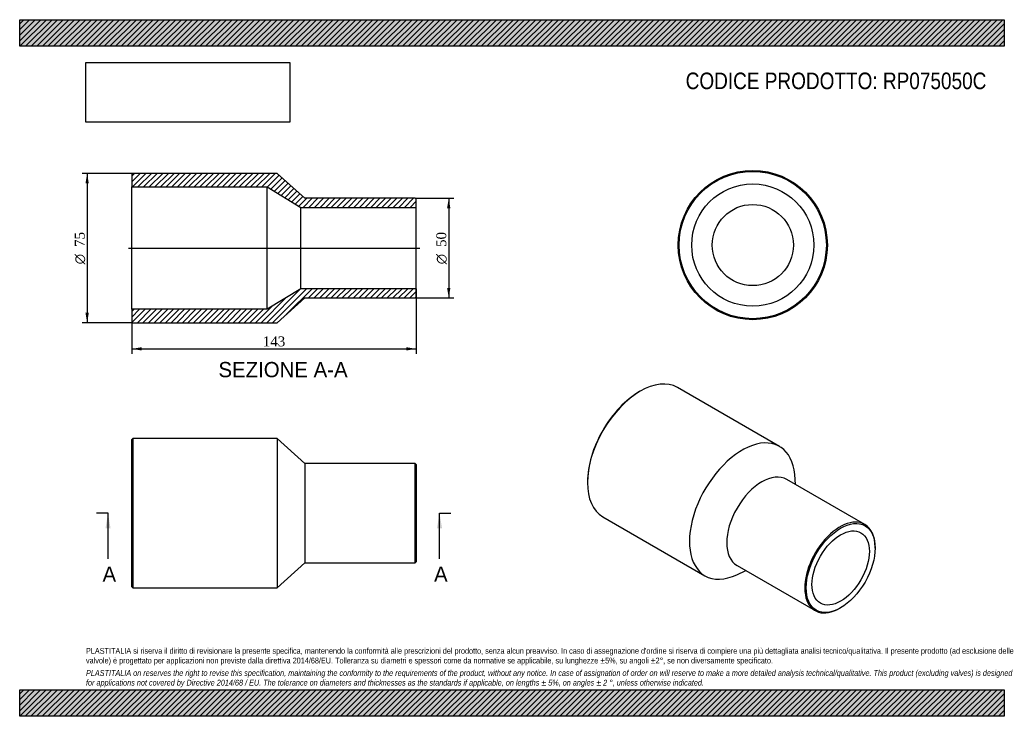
# Model space of a CAD drawing. Header units: millimetres. Extents: x 0 to 495, y 0 to 350.
import ezdxf
from ezdxf.enums import TextEntityAlignment as Align
from ezdxf.lldxf.tags import DXFTag

# ---------------------------------------------------------------- set-up
doc = ezdxf.new("R2010")
doc.units = ezdxf.units.MM
doc.header["$LTSCALE"] = 1.666667
for name, color, linetype in [('Default', 7, 'Continuous'), ('DV4_Default', 7, 'Continuous'), ('RP075050C', 7, 'Continuous')]:
    doc.layers.add(name, color=color, linetype=linetype)
doc.styles.add('SEACAD_Solid_Edge_ANSI', font='seans.ttf')
doc.styles.add('SEACAD_Solid_Edge_ANSI1_Symbols', font='semeca1.ttf')
doc.styles.add('SEACAD_Times_New_Roman', font='times.ttf')
tags = doc.linetypes.add('CENTER2', pattern=[28.575, 19.05, -3.175, 3.175, -3.175]).pattern_tags.tags
tags[10:11] = [DXFTag(74, 4), DXFTag(75, 0), DXFTag(340, '0'), DXFTag(46, 0.0), DXFTag(50, 0.0), DXFTag(44, 0.0), DXFTag(45, 0.0)]
tags[8:9] = [DXFTag(74, 4), DXFTag(75, 0), DXFTag(340, '0'), DXFTag(46, 0.0), DXFTag(50, 0.0), DXFTag(44, 0.0), DXFTag(45, 0.0)]
tags[6:7] = [DXFTag(74, 4), DXFTag(75, 0), DXFTag(340, '0'), DXFTag(46, 0.0), DXFTag(50, 0.0), DXFTag(44, 0.0), DXFTag(45, 0.0)]
tags[4:5] = [DXFTag(74, 4), DXFTag(75, 0), DXFTag(340, '0'), DXFTag(46, 0.0), DXFTag(50, 0.0), DXFTag(44, 0.0), DXFTag(45, 0.0)]
doc.dimstyles.new('ANSImm', dxfattribs={"dimtxt": 5, "dimasz": 5, "dimexe": 2.5, "dimexo": 0, "dimgap": 1.25, "dimtad": 1, "dimdsep": 46, "dimtxsty": 'SEACAD_Times_New_Roman', "dimblk1": '_SE_FILLED', "dimblk2": '_SE_FILLED', "dimsah": 1, "dimcen": 2.5, "dimazin": 0, "dimtfac": 0.85, "dimtdec": 3, "dimtofl": 0, "dimtmove": 0, "dimatfit": 3, "dimfxl": 1, "dimarcsym": 0})
picture_1 = doc.add_image_def('image1.jpg', size_in_pixel=(4302, 1260))

# ---------------------------------------------------------------- blocks, each defined once
blk = doc.blocks.new('SE')
at = {"layer": 'RP075050C', "color": 7, "linetype": 'Continuous'}
for p, q in [((56.87, 139.59), (56.37, 139.09)), ((56.37, 65.09), (56.37, 139.09)), ((56.87, 139.59), (56.87, 64.59)), ((129.37, 139.59), (56.87, 139.59)), ((129.37, 139.59), (129.37, 64.59)), ((143.37, 127.09), (129.37, 139.59)), ((143.37, 127.09), (143.37, 77.09)), ((198.87, 127.09), (143.37, 127.09)), ((198.87, 77.09), (198.87, 127.09)), ((199.37, 126.59), (198.87, 127.09)), ((199.37, 126.59), (199.37, 77.59)), ((129.37, 64.59), (143.37, 77.09)), ((143.37, 77.09), (198.87, 77.09)), ((198.87, 77.09), (199.37, 77.59)), ((56.37, 65.09), (56.87, 64.59)), ((56.87, 64.59), (129.37, 64.59))]:
    blk.add_line(p, q, dxfattribs=at)
blk = doc.blocks.new('SE1')
at = {"layer": 'RP075050C', "color": 7, "linetype": 'Continuous'}
for p, q in [((381.98, 135.59), (330.71, 165.19)), ((311.96, 163.33), (311.61, 163.12)), ((424.87, 96.39), (385.63, 119.05)), ((390.07, 116.48), (389.61, 121.46)), ((285.45, 117.81), (285.45, 117.4)), ((293.21, 100.23), (344.48, 70.64)), ((430.05, 84.54), (430.05, 84.94)), ((360.63, 75.75), (399.87, 53.09)), ((360.53, 71.09), (365.07, 73.18)), ((412.37, 54.33), (412.73, 54.53))]:
    blk.add_line(p, q, dxfattribs=at)
for centre, major_axis, start_param, end_param in [((311.96, 132.71), (-18.75, -32.48), 3.141593, 6.283185), ((311.61, 132.91), (18.5, 32.04), 0.785398, 2.356195), ((363.23, 103.11), (-18.75, -32.48), 2.458306, 6.283185), ((373.13, 97.4), (-12.5, -21.65), 3.141593, 6.283185), ((412.37, 74.74), (12.5, 21.65), 0, 3.926991), ((412.37, 74.74), (12.5, 21.65), 5.497787, 6.283185), ((363.23, 103.11), (-18.75, -32.48), 0, 0.683287)]:
    blk.add_ellipse(centre, major_axis=major_axis, ratio=0.57735, start_param=start_param, end_param=end_param, dxfattribs=at)
for major_axis in [(-12.25, -21.22), (-10.2, -17.67)]:
    blk.add_ellipse((412.73, 74.53), major_axis=major_axis, ratio=0.57735, dxfattribs=at)
blk = doc.blocks.new('SE2')
at = {"layer": 'RP075050C', "color": 7, "linetype": 'Continuous'}
for radius in [37.5, 37, 30.7, 20.4]:
    blk.add_circle((368.54, 236.77), radius, dxfattribs=at)
blk = doc.blocks.new('SE4')
at = {"color": 7, "linetype": 'Continuous', "style": 'SEACAD_Solid_Edge_ANSI'}
blk.add_text('A', height=7.67, dxfattribs=at).set_placement((41.64, 75.25), align=Align.TOP_LEFT)
blk = doc.blocks.new('SE5')
at = {"color": 7, "linetype": 'Continuous', "style": 'SEACAD_Solid_Edge_ANSI'}
blk.add_text('A', height=7.67, dxfattribs=at).set_placement((208.31, 75.25), align=Align.TOP_LEFT)
blk = doc.blocks.new('SEANNOT_GROUP')
at = {"linetype": 'Continuous'}
blk.add_hatch(color=7, dxfattribs=at).paths.add_polyline_path([(45.69, 94.42), (44.41, 102.09), (43.13, 94.42)])
at = {"color": 7, "linetype": 'Continuous'}
blk.add_lwpolyline([(44.41, 79.09), (44.41, 102.09)], dxfattribs=at)
blk = doc.blocks.new('SEANNOT_GROUP1')
at = {"linetype": 'Continuous'}
blk.add_hatch(color=7, dxfattribs=at).paths.add_polyline_path([(212.35, 94.42), (211.07, 102.09), (209.8, 94.42)])
at = {"color": 7, "linetype": 'Continuous'}
blk.add_lwpolyline([(211.07, 79.09), (211.07, 102.09)], dxfattribs=at)
blk = doc.blocks.new('SE3')
at = {"layer": 'Default', "color": 7, "linetype": 'CENTER2'}
for p, q in [((44.41, 102.09), (38.66, 102.09)), ((211.07, 102.09), (216.82, 102.09))]:
    blk.add_line(p, q, dxfattribs=at)
at = {"layer": 'Default', "color": 7, "linetype": 'CENTER2', "const_width": 0.0001}
blk.add_lwpolyline([(44.41, 102.09), (211.07, 102.09)], dxfattribs=at)
at = {"layer": 'Default'}
for name in ['SEANNOT_GROUP', 'SEANNOT_GROUP1', 'SE4', 'SE5']:
    blk.add_blockref(name, (0, 0), dxfattribs=at)
blk = doc.blocks.new('SE6')
at = {"layer": 'RP075050C', "linetype": 'Continuous'}
h = blk.add_hatch(dxfattribs=at)
h.set_pattern_fill('LINE', scale=0.62992, angle=45, style=0)
h.paths.add_polyline_path([(143.37, 260.25), (129.37, 272.75), (56.87, 272.75), (56.37, 272.25), (56.37, 265.95), (124.37, 265.95), (141.37, 255.65), (199.37, 255.65), (199.37, 259.75), (198.87, 260.25)])
h = blk.add_hatch(dxfattribs=at)
h.set_pattern_fill('LINE', scale=0.62992, angle=45, style=0)
h.paths.add_polyline_path([(129.37, 197.75), (143.37, 210.25), (198.87, 210.25), (199.37, 210.75), (199.37, 214.85), (141.37, 214.85), (124.37, 204.55), (56.37, 204.55), (56.37, 198.25), (56.87, 197.75)])
at = {"layer": 'DV4_Default', "color": 7, "linetype": 'CENTER2'}
blk.add_line((54.62, 235.25), (201.12, 235.25), dxfattribs=at)
at = {"layer": 'RP075050C', "color": 7, "linetype": 'Continuous'}
for p, q in [((56.37, 272.25), (56.87, 272.75)), ((56.37, 272.25), (56.37, 265.95)), ((129.37, 272.75), (56.87, 272.75)), ((143.37, 260.25), (129.37, 272.75)), ((56.37, 204.55), (56.37, 265.95)), ((56.37, 265.95), (124.37, 265.95)), ((124.37, 204.55), (124.37, 265.95)), ((124.37, 265.95), (141.37, 255.65)), ((198.87, 260.25), (143.37, 260.25)), ((198.87, 260.25), (199.37, 259.75)), ((199.37, 255.65), (199.37, 259.75)), ((141.37, 214.85), (141.37, 255.65)), ((141.37, 255.65), (199.37, 255.65)), ((199.37, 214.85), (199.37, 255.65)), ((141.37, 214.85), (124.37, 204.55)), ((199.37, 214.85), (141.37, 214.85)), ((199.37, 210.75), (199.37, 214.85)), ((129.37, 197.75), (143.37, 210.25)), ((143.37, 210.25), (198.87, 210.25)), ((199.37, 210.75), (198.87, 210.25)), ((124.37, 204.55), (56.37, 204.55)), ((56.37, 204.55), (56.37, 198.25)), ((56.87, 197.75), (56.37, 198.25)), ((56.87, 197.75), (129.37, 197.75))]:
    blk.add_line(p, q, dxfattribs=at)
blk = doc.blocks.new('GDimGGroup')
at = {"layer": 'Default', "linetype": 'Continuous'}
for points in [[(216.53, 255.25), (215.69, 260.25), (214.86, 255.25)], [(216.53, 215.25), (214.86, 215.25), (215.69, 210.25)]]:
    blk.add_hatch(color=7, dxfattribs=at).paths.add_polyline_path(points)
at = {"layer": 'Default', "color": 7, "linetype": 'Continuous'}
for p, q in [((198.87, 260.25), (218.19, 260.25)), ((215.69, 260.25), (215.69, 210.25)), ((198.87, 210.25), (218.19, 210.25))]:
    blk.add_line(p, q, dxfattribs=at)
for s, style, p in [('50', 'SEACAD_Times_New_Roman', (209.44, 235.81)), ('O', 'SEACAD_Solid_Edge_ANSI1_Symbols', (209.44, 227.11))]:
    blk.add_text(s, height=5, rotation=90, dxfattribs=dict(at, style=style)).set_placement(p, align=Align.TOP_LEFT)
blk = doc.blocks.new('GDimGGroup1')
at = {"layer": 'Default', "linetype": 'Continuous'}
for points in [[(33.07, 267.75), (34.74, 267.75), (33.91, 272.75)], [(33.07, 202.75), (33.91, 197.75), (34.74, 202.75)]]:
    blk.add_hatch(color=7, dxfattribs=at).paths.add_polyline_path(points)
at = {"layer": 'Default', "color": 7, "linetype": 'Continuous'}
for p, q in [((56.87, 272.75), (31.41, 272.75)), ((33.91, 272.75), (33.91, 197.75)), ((56.87, 197.75), (31.41, 197.75))]:
    blk.add_line(p, q, dxfattribs=at)
for s, style, p in [('75', 'SEACAD_Times_New_Roman', (27.66, 235.81)), ('O', 'SEACAD_Solid_Edge_ANSI1_Symbols', (27.66, 227.11))]:
    blk.add_text(s, height=5, rotation=90, dxfattribs=dict(at, style=style)).set_placement(p, align=Align.TOP_LEFT)
blk = doc.blocks.new('DMBLK182')
at = {"layer": 'Default', "linetype": 'Continuous'}
for points in [[(61.37, 183.78), (61.37, 185.45), (56.37, 184.61)], [(194.37, 183.78), (199.37, 184.61), (194.37, 185.45)]]:
    blk.add_hatch(color=7, dxfattribs=at).paths.add_polyline_path(points)
at = {"layer": 'Default', "color": 7, "linetype": 'Continuous'}
for p, q in [((199.37, 214.85), (199.37, 182.11)), ((56.37, 204.55), (56.37, 182.11)), ((56.37, 184.61), (199.37, 184.61))]:
    blk.add_line(p, q, dxfattribs=at)
at = {"layer": 'Default', "color": 7, "linetype": 'Continuous', "style": 'SEACAD_Times_New_Roman'}
blk.add_text('143', height=5, dxfattribs=at).set_placement((122.18, 190.86), align=Align.TOP_LEFT)
blk = doc.blocks.new('_SE_FILLED')
at = {"color": 0}
blk.add_line((0, 0), (-1, 0), dxfattribs=at)
blk.add_solid([(0, 0), (-1, -0.1665), (-1, 0.1665), (0, 0)], dxfattribs=at)

msp = doc.modelspace()

# ---------------------------------------------------------------- hatches: boundary and pattern name
at = {"layer": 'Default', "linetype": 'Continuous'}
h = msp.add_hatch(dxfattribs=at)
h.set_pattern_fill('LINE', scale=0.62992, angle=45, style=0)
h.paths.add_polyline_path([(495, 336.667), (495, 350), (0, 350), (0, 336.667)])
for points in [[(495, 336.667), (495, 350), (0, 350), (0, 336.667)], [(495, 0), (495, 13.333), (0, 13.333), (0, 0)]]:
    msp.add_hatch(color=7, dxfattribs=at).paths.add_polyline_path(points)
h = msp.add_hatch(dxfattribs=at)
h.set_pattern_fill('LINE', scale=0.62992, angle=45, style=0)
h.paths.add_polyline_path([(495, 0), (495, 13.333), (0, 13.333), (0, 0)])

# ---------------------------------------------------------------- linework, layer by layer
at = {"layer": 'Default', "color": 7, "linetype": 'Continuous'}
for p, q in [((0, 350), (495, 350)), ((0, 336.667), (0, 350)), ((495, 350), (495, 336.667)), ((495, 336.667), (0, 336.667)), ((0, 13.333), (495, 13.333)), ((0, 0), (0, 13.333)), ((495, 13.333), (495, 0)), ((495, 0), (0, 0))]:
    msp.add_line(p, q, dxfattribs=at)

# ---------------------------------------------------------------- block references
at = {"layer": 'Default'}
for name in ['GDimGGroup1', 'SE6', 'SE2', 'GDimGGroup', 'SE1', 'SE', 'SE3']:
    msp.add_blockref(name, (0, 0), dxfattribs=at)

# ---------------------------------------------------------------- texts
at = {"layer": 'Default', "color": 7, "linetype": 'Continuous', "style": 'SEACAD_Solid_Edge_ANSI'}
msp.add_text('SEZIONE A-A', height=7.66667, dxfattribs=at).set_placement((99.917, 178.024), align=Align.TOP_LEFT)
at = {"layer": 'Default', "attachment_point": 1}
for s, insert, char_height, width in [('{\\fArial Narrow|b0||i0||c0|p34;\\C7;\\H8.333333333;\\W1.;CODICE PRODOTTO: RP075050C}', (334.815, 323.439), 8.33333, 151.6913), ("{\\fArial Narrow|b0||i0||c0|p34;\\C7;\\H2.916666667;\\W1.;PLASTITALIA si riserva il diritto di revisionare la presente specifica, mantenendo la conformità alle prescrizioni del prodotto, senza alcun preavviso. In caso di assegnazione d'ordine si riserva di compiere una più dettagliata analisi tecnico/qualitativa. Il presente prodotto (ad esclusione delle \\P}{\\fArial Narrow|b0||i0||c0|p34;\\C7;\\H2.916666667;\\W1.;valvole) è progettato per applicazioni non previste dalla direttiva 2014/68/EU. Tolleranza su diametri e spessori come da normative se applicabile, su lunghezze ±5%, su angoli ±2°, se non diversamente specificato.\\P}{\\fArial Narrow|b0||i0||c0|p34;\\C7;\\H0.8333333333;\\W1.;   \\P}{\\fArial Narrow|b0||i1||c0|p34;\\C7;\\H2.916666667;\\W1.;PLASTITALIA on reserves the right to revise this specification, maintaining the conformity to the requirements of the product, without any notice. In case of assignation of order on will reserve to make a more detailed analysis technical/qualitative. This product (excluding valves) is designed \\P}{\\fArial Narrow|b0||i1||c0|p34;\\C7;\\H2.916666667;\\W1.;for applications not covered by Directive 2014/68 / EU. The tolerance on diameters and thicknesses as the standards if applicable, on lengths ± 5%, on angles ± 2 °, unless otherwise indicated.\\P}", (33.333, 34.337), 2.916667, 428.33333)]:
    msp.add_mtext(s, dxfattribs=dict(at, insert=insert, char_height=char_height, width=width))

# ---------------------------------------------------------------- dimensions: what is measured, and where the dimension line sits
at = {"layer": 'Default', "color": 7, "linetype": 'Continuous'}
dim = msp.add_linear_dim(base=(199.365, 184.612), p1=(56.365, 204.554), p2=(199.365, 214.854), text='\\A1;<>', dimstyle='ANSImm', dxfattribs=at)
dim.commit()
dim.dimension.update_dxf_attribs({"geometry": 'DMBLK182', "text_midpoint": (127.865, 184.612), "dimtype": 160})

# ---------------------------------------------------------------- pictures from other files: only their frames are drawn
image = msp.add_image(picture_1, insert=(33.333, 298.505), size_in_units=(102.429, 30))
image.dxf.flags = 7

doc.saveas('drawing.dxf')
